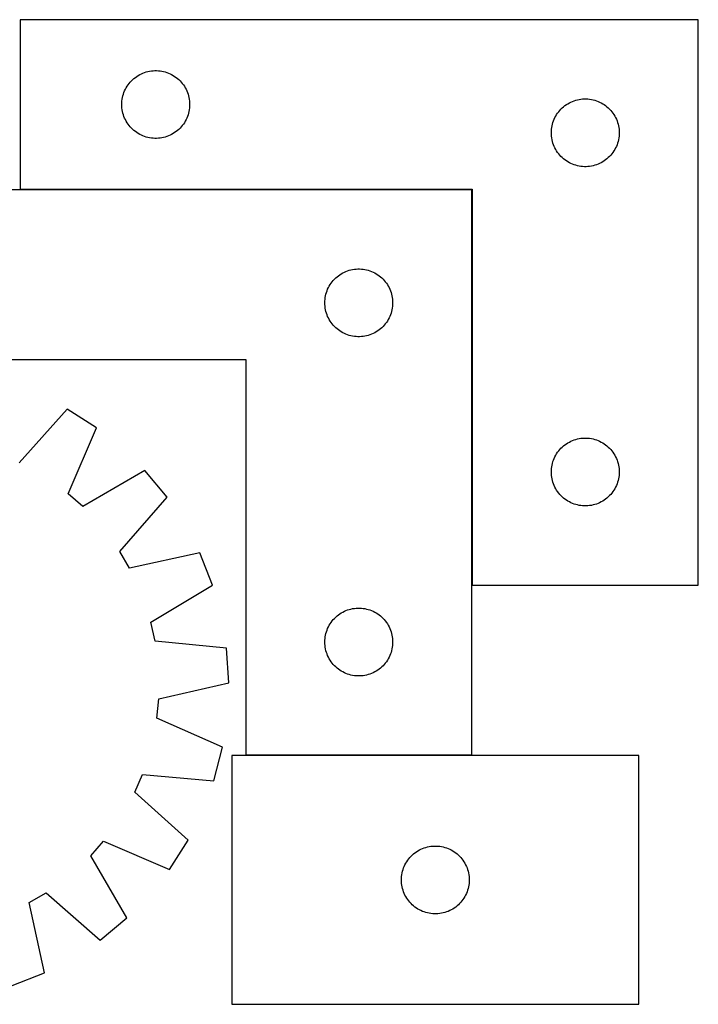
# Model space of a CAD drawing. Header units: millimetres. Extents: x 7 to 1493, y 7 to 442.
# Tile 5 of 5: x 1193 to 1493, y 7 to 442. Entities that reach past the tile are written whole.
import ezdxf

# ---------------------------------------------------------------- set-up
doc = ezdxf.new("R2010")
doc.units = ezdxf.units.MM
doc.layers.add('COMMON', color=5, linetype='CONTINUOUS', true_color=0x0000ff)
doc.layers.add('CUT', color=7, linetype='CONTINUOUS', true_color=0x000000)

msp = doc.modelspace()

# ---------------------------------------------------------------- linework, layer by layer
at = {"layer": 'COMMON'}
for p, q in [((1393.190793, 366.934297), (1193.390794, 366.934297)), ((1393.290794, 192.034297), (1393.290794, 366.834296)), ((1393.190793, 116.734296), (1293.190793, 116.734296))]:
    msp.add_line(p, q, dxfattribs=at)
at = {"layer": 'CUT'}
for p, q in [((1493.390794, 442.034297), (1193.390794, 442.034297)), ((1193.390794, 442.034297), (1193.390794, 367.034297)), ((1493.390794, 192.034297), (1493.390794, 442.034297)), ((1246.341143, 417.774479), (1247.032079, 418.119831)), ((1247.032079, 418.119831), (1247.739876, 418.429157)), ((1247.739876, 418.429157), (1248.462659, 418.701636)), ((1248.462659, 418.701636), (1249.19851, 418.936545)), ((1249.19851, 418.936545), (1249.945478, 419.133263)), ((1249.945478, 419.133263), (1250.701583, 419.291266)), ((1250.701583, 419.291266), (1251.464819, 419.410137)), ((1251.464819, 419.410137), (1252.233163, 419.48956)), ((1252.233163, 419.48956), (1253.004576, 419.529324)), ((1253.004576, 419.529324), (1253.777013, 419.529324)), ((1253.777013, 419.529324), (1254.548426, 419.48956)), ((1254.548426, 419.48956), (1255.31677, 419.410137)), ((1255.31677, 419.410137), (1256.080006, 419.291266)), ((1256.080006, 419.291266), (1256.836111, 419.133263)), ((1256.836111, 419.133263), (1257.583079, 418.936545)), ((1257.583079, 418.936545), (1258.31893, 418.701636)), ((1258.31893, 418.701636), (1259.041713, 418.429157)), ((1259.041713, 418.429157), (1259.74951, 418.119831)), ((1259.74951, 418.119831), (1260.440446, 417.774479)), ((1241.165369, 413.225614), (1241.628997, 413.843439)), ((1241.628997, 413.843439), (1242.123815, 414.436579)), ((1242.123815, 414.436579), (1242.648512, 415.00346)), ((1242.648512, 415.00346), (1243.201694, 415.542578)), ((1243.201694, 415.542578), (1243.781897, 416.052504)), ((1243.781897, 416.052504), (1244.38758, 416.531886)), ((1244.38758, 416.531886), (1245.017139, 416.979452)), ((1245.017139, 416.979452), (1245.668902, 417.394017)), ((1245.668902, 417.394017), (1246.341143, 417.774479)), ((1260.440446, 417.774479), (1261.112686, 417.394017)), ((1261.112686, 417.394017), (1261.76445, 416.979452)), ((1261.76445, 416.979452), (1262.394009, 416.531886)), ((1262.394009, 416.531886), (1262.999692, 416.052504)), ((1262.999692, 416.052504), (1263.579895, 415.542578)), ((1263.579895, 415.542578), (1264.133077, 415.00346)), ((1264.133077, 415.00346), (1264.657773, 414.436579)), ((1264.657773, 414.436579), (1265.152592, 413.843439)), ((1265.152592, 413.843439), (1265.61622, 413.225614)), ((1239.101264, 409.09602), (1239.355042, 409.825578)), ((1239.355042, 409.825578), (1239.646041, 410.541106)), ((1239.646041, 410.541106), (1239.973488, 411.240704)), ((1239.973488, 411.240704), (1240.336516, 411.922518)), ((1240.336516, 411.922518), (1240.734161, 412.58474)), ((1240.734161, 412.58474), (1241.165369, 413.225614)), ((1265.61622, 413.225614), (1266.047428, 412.58474)), ((1266.047428, 412.58474), (1266.445073, 411.922518)), ((1266.445073, 411.922518), (1266.808101, 411.240704)), ((1266.808101, 411.240704), (1267.135548, 410.541106)), ((1267.135548, 410.541106), (1267.426547, 409.825578)), ((1267.426547, 409.825578), (1267.680325, 409.09602)), ((1238.390794, 404.534297), (1238.410683, 405.306479)), ((1238.410683, 405.306479), (1238.470296, 406.076612)), ((1238.470296, 406.076612), (1238.569476, 406.842656)), ((1238.569476, 406.842656), (1238.707959, 407.602578)), ((1238.707959, 407.602578), (1238.885379, 408.354364)), ((1238.885379, 408.354364), (1239.101264, 409.09602)), ((1267.680325, 409.09602), (1267.89621, 408.354364)), ((1267.89621, 408.354364), (1268.07363, 407.602578)), ((1268.07363, 407.602578), (1268.212113, 406.842656)), ((1268.212113, 406.842656), (1268.311293, 406.076612)), ((1268.311293, 406.076612), (1268.370906, 405.306479)), ((1268.370906, 405.306479), (1268.390794, 404.534297)), ((1435.668902, 404.894017), (1436.341143, 405.274479)), ((1436.341143, 405.274479), (1437.032079, 405.619831)), ((1437.032079, 405.619831), (1437.739876, 405.929157)), ((1437.739876, 405.929157), (1438.462659, 406.201636)), ((1438.462659, 406.201636), (1439.19851, 406.436545)), ((1439.19851, 406.436545), (1439.945478, 406.633263)), ((1439.945478, 406.633263), (1440.701583, 406.791266)), ((1440.701583, 406.791266), (1441.464819, 406.910137)), ((1441.464819, 406.910137), (1442.233163, 406.98956)), ((1442.233163, 406.98956), (1443.004576, 407.029324)), ((1443.004576, 407.029324), (1443.777013, 407.029324)), ((1443.777013, 407.029324), (1444.548426, 406.98956)), ((1444.548426, 406.98956), (1445.31677, 406.910137)), ((1445.31677, 406.910137), (1446.080006, 406.791266)), ((1446.080006, 406.791266), (1446.836111, 406.633263)), ((1446.836111, 406.633263), (1447.583079, 406.436545)), ((1447.583079, 406.436545), (1448.31893, 406.201636)), ((1448.31893, 406.201636), (1449.041713, 405.929157)), ((1449.041713, 405.929157), (1449.74951, 405.619831)), ((1449.74951, 405.619831), (1450.440446, 405.274479)), ((1450.440446, 405.274479), (1451.112686, 404.894017)), ((1238.410683, 403.762116), (1238.390794, 404.534297)), ((1238.470296, 402.991982), (1238.410683, 403.762116)), ((1238.569476, 402.225939), (1238.470296, 402.991982)), ((1238.707959, 401.466016), (1238.569476, 402.225939)), ((1238.885379, 400.71423), (1238.707959, 401.466016)), ((1239.101264, 399.972575), (1238.885379, 400.71423)), ((1267.89621, 400.71423), (1267.680325, 399.972575)), ((1268.07363, 401.466016), (1267.89621, 400.71423)), ((1268.212113, 402.225939), (1268.07363, 401.466016)), ((1268.311293, 402.991982), (1268.212113, 402.225939)), ((1268.370906, 403.762116), (1268.311293, 402.991982)), ((1268.390794, 404.534297), (1268.370906, 403.762116)), ((1430.734161, 400.08474), (1431.165369, 400.725614)), ((1431.165369, 400.725614), (1431.628997, 401.343439)), ((1431.628997, 401.343439), (1432.123815, 401.936579)), ((1432.123815, 401.936579), (1432.648512, 402.50346)), ((1432.648512, 402.50346), (1433.201694, 403.042578)), ((1433.201694, 403.042578), (1433.781897, 403.552504)), ((1433.781897, 403.552504), (1434.38758, 404.031886)), ((1434.38758, 404.031886), (1435.017139, 404.479452)), ((1435.017139, 404.479452), (1435.668902, 404.894017)), ((1451.112686, 404.894017), (1451.76445, 404.479452)), ((1451.76445, 404.479452), (1452.394009, 404.031886)), ((1452.394009, 404.031886), (1452.999692, 403.552504)), ((1452.999692, 403.552504), (1453.579895, 403.042578)), ((1453.579895, 403.042578), (1454.133077, 402.50346)), ((1454.133077, 402.50346), (1454.657773, 401.936579)), ((1454.657773, 401.936579), (1455.152592, 401.343439)), ((1455.152592, 401.343439), (1455.61622, 400.725614)), ((1455.61622, 400.725614), (1456.047428, 400.08474)), ((1239.355042, 399.243016), (1239.101264, 399.972575)), ((1239.646041, 398.527489), (1239.355042, 399.243016)), ((1239.973488, 397.82789), (1239.646041, 398.527489)), ((1240.336516, 397.146076), (1239.973488, 397.82789)), ((1240.734161, 396.483854), (1240.336516, 397.146076)), ((1241.165369, 395.842981), (1240.734161, 396.483854)), ((1266.047428, 396.483854), (1265.61622, 395.842981)), ((1266.445073, 397.146076), (1266.047428, 396.483854)), ((1266.808101, 397.82789), (1266.445073, 397.146076)), ((1267.135548, 398.527489), (1266.808101, 397.82789)), ((1267.426547, 399.243016), (1267.135548, 398.527489)), ((1267.680325, 399.972575), (1267.426547, 399.243016)), ((1428.885379, 395.854364), (1429.101264, 396.59602)), ((1429.101264, 396.59602), (1429.355042, 397.325578)), ((1429.355042, 397.325578), (1429.646041, 398.041106)), ((1429.646041, 398.041106), (1429.973488, 398.740704)), ((1429.973488, 398.740704), (1430.336516, 399.422518)), ((1430.336516, 399.422518), (1430.734161, 400.08474)), ((1456.047428, 400.08474), (1456.445073, 399.422518)), ((1456.445073, 399.422518), (1456.808101, 398.740704)), ((1456.808101, 398.740704), (1457.135548, 398.041106)), ((1457.135548, 398.041106), (1457.426547, 397.325578)), ((1457.426547, 397.325578), (1457.680325, 396.59602)), ((1457.680325, 396.59602), (1457.89621, 395.854364)), ((1241.628997, 395.225155), (1241.165369, 395.842981)), ((1242.123815, 394.632015), (1241.628997, 395.225155)), ((1242.648512, 394.065135), (1242.123815, 394.632015)), ((1243.201694, 393.526017), (1242.648512, 394.065135)), ((1243.781897, 393.01609), (1243.201694, 393.526017)), ((1244.38758, 392.536709), (1243.781897, 393.01609)), ((1245.017139, 392.089142), (1244.38758, 392.536709)), ((1245.668902, 391.674578), (1245.017139, 392.089142)), ((1261.76445, 392.089142), (1261.112686, 391.674578)), ((1262.394009, 392.536709), (1261.76445, 392.089142)), ((1262.999692, 393.01609), (1262.394009, 392.536709)), ((1263.579895, 393.526017), (1262.999692, 393.01609)), ((1264.133077, 394.065135), (1263.579895, 393.526017)), ((1264.657773, 394.632015), (1264.133077, 394.065135)), ((1265.152592, 395.225155), (1264.657773, 394.632015)), ((1265.61622, 395.842981), (1265.152592, 395.225155)), ((1428.390794, 392.034297), (1428.410683, 392.806479)), ((1428.410683, 391.262116), (1428.390794, 392.034297)), ((1428.410683, 392.806479), (1428.470296, 393.576612)), ((1428.470296, 393.576612), (1428.569476, 394.342656)), ((1428.569476, 394.342656), (1428.707959, 395.102578)), ((1428.707959, 395.102578), (1428.885379, 395.854364)), ((1457.89621, 395.854364), (1458.07363, 395.102578)), ((1458.07363, 395.102578), (1458.212113, 394.342656)), ((1458.212113, 394.342656), (1458.311293, 393.576612)), ((1458.311293, 393.576612), (1458.370906, 392.806479)), ((1458.370906, 392.806479), (1458.390794, 392.034297)), ((1458.390794, 392.034297), (1458.370906, 391.262116)), ((1246.341143, 391.294115), (1245.668902, 391.674578)), ((1247.032079, 390.948763), (1246.341143, 391.294115)), ((1247.739876, 390.639438), (1247.032079, 390.948763)), ((1248.462659, 390.366959), (1247.739876, 390.639438)), ((1249.19851, 390.132049), (1248.462659, 390.366959)), ((1249.945478, 389.935332), (1249.19851, 390.132049)), ((1250.701583, 389.777328), (1249.945478, 389.935332)), ((1251.464819, 389.658457), (1250.701583, 389.777328)), ((1252.233163, 389.579034), (1251.464819, 389.658457)), ((1253.004576, 389.53927), (1252.233163, 389.579034)), ((1253.777013, 389.53927), (1253.004576, 389.53927)), ((1254.548426, 389.579034), (1253.777013, 389.53927)), ((1255.31677, 389.658457), (1254.548426, 389.579034)), ((1256.080006, 389.777328), (1255.31677, 389.658457)), ((1256.836111, 389.935332), (1256.080006, 389.777328)), ((1257.583079, 390.132049), (1256.836111, 389.935332)), ((1258.31893, 390.366959), (1257.583079, 390.132049)), ((1259.041713, 390.639438), (1258.31893, 390.366959)), ((1259.74951, 390.948763), (1259.041713, 390.639438)), ((1260.440446, 391.294115), (1259.74951, 390.948763)), ((1261.112686, 391.674578), (1260.440446, 391.294115)), ((1428.470296, 390.491982), (1428.410683, 391.262116)), ((1428.569476, 389.725939), (1428.470296, 390.491982)), ((1428.707959, 388.966016), (1428.569476, 389.725939)), ((1428.885379, 388.21423), (1428.707959, 388.966016)), ((1429.101264, 387.472575), (1428.885379, 388.21423)), ((1457.89621, 388.21423), (1457.680325, 387.472575)), ((1458.07363, 388.966016), (1457.89621, 388.21423)), ((1458.212113, 389.725939), (1458.07363, 388.966016)), ((1458.311293, 390.491982), (1458.212113, 389.725939)), ((1458.370906, 391.262116), (1458.311293, 390.491982)), ((1429.355042, 386.743016), (1429.101264, 387.472575)), ((1429.646041, 386.027489), (1429.355042, 386.743016)), ((1429.973488, 385.32789), (1429.646041, 386.027489)), ((1430.336516, 384.646076), (1429.973488, 385.32789)), ((1430.734161, 383.983854), (1430.336516, 384.646076)), ((1431.165369, 383.342981), (1430.734161, 383.983854)), ((1431.628997, 382.725155), (1431.165369, 383.342981)), ((1455.61622, 383.342981), (1455.152592, 382.725155)), ((1456.047428, 383.983854), (1455.61622, 383.342981)), ((1456.445073, 384.646076), (1456.047428, 383.983854)), ((1456.808101, 385.32789), (1456.445073, 384.646076)), ((1457.135548, 386.027489), (1456.808101, 385.32789)), ((1457.426547, 386.743016), (1457.135548, 386.027489)), ((1457.680325, 387.472575), (1457.426547, 386.743016)), ((1432.123815, 382.132015), (1431.628997, 382.725155)), ((1432.648512, 381.565135), (1432.123815, 382.132015)), ((1433.201694, 381.026017), (1432.648512, 381.565135)), ((1433.781897, 380.51609), (1433.201694, 381.026017)), ((1434.38758, 380.036709), (1433.781897, 380.51609)), ((1435.017139, 379.589142), (1434.38758, 380.036709)), ((1435.668902, 379.174578), (1435.017139, 379.589142)), ((1436.341143, 378.794115), (1435.668902, 379.174578)), ((1451.112686, 379.174578), (1450.440446, 378.794115)), ((1451.76445, 379.589142), (1451.112686, 379.174578)), ((1452.394009, 380.036709), (1451.76445, 379.589142)), ((1452.999692, 380.51609), (1452.394009, 380.036709)), ((1453.579895, 381.026017), (1452.999692, 380.51609)), ((1454.133077, 381.565135), (1453.579895, 381.026017)), ((1454.657773, 382.132015), (1454.133077, 381.565135)), ((1455.152592, 382.725155), (1454.657773, 382.132015)), ((1437.032079, 378.448763), (1436.341143, 378.794115)), ((1437.739876, 378.139438), (1437.032079, 378.448763)), ((1438.462659, 377.866959), (1437.739876, 378.139438)), ((1439.19851, 377.632049), (1438.462659, 377.866959)), ((1439.945478, 377.435332), (1439.19851, 377.632049)), ((1440.701583, 377.277328), (1439.945478, 377.435332)), ((1441.464819, 377.158457), (1440.701583, 377.277328)), ((1442.233163, 377.079034), (1441.464819, 377.158457)), ((1443.004576, 377.03927), (1442.233163, 377.079034)), ((1443.777013, 377.03927), (1443.004576, 377.03927)), ((1444.548426, 377.079034), (1443.777013, 377.03927)), ((1445.31677, 377.158457), (1444.548426, 377.079034)), ((1446.080006, 377.277328), (1445.31677, 377.158457)), ((1446.836111, 377.435332), (1446.080006, 377.277328)), ((1447.583079, 377.632049), (1446.836111, 377.435332)), ((1448.31893, 377.866959), (1447.583079, 377.632049)), ((1449.041713, 378.139438), (1448.31893, 377.866959)), ((1449.74951, 378.448763), (1449.041713, 378.139438)), ((1450.440446, 378.794115), (1449.74951, 378.448763)), ((1393.190793, 366.834296), (1093.190793, 366.834296)), ((1193.390794, 367.034297), (1393.390794, 367.034297)), ((1393.190793, 116.834296), (1393.190793, 366.834296)), ((1393.390794, 367.034297), (1393.390794, 192.034297)), ((1337.539875, 330.729156), (1338.262658, 331.001635)), ((1338.262658, 331.001635), (1338.998509, 331.236544)), ((1338.998509, 331.236544), (1339.745477, 331.433262)), ((1339.745477, 331.433262), (1340.501582, 331.591265)), ((1340.501582, 331.591265), (1341.264818, 331.710136)), ((1341.264818, 331.710136), (1342.033162, 331.789559)), ((1342.033162, 331.789559), (1342.804575, 331.829323)), ((1342.804575, 331.829323), (1343.577012, 331.829323)), ((1343.577012, 331.829323), (1344.348425, 331.789559)), ((1344.348425, 331.789559), (1345.116769, 331.710136)), ((1345.116769, 331.710136), (1345.880005, 331.591265)), ((1345.880005, 331.591265), (1346.63611, 331.433262)), ((1346.63611, 331.433262), (1347.383078, 331.236544)), ((1347.383078, 331.236544), (1348.118929, 331.001635)), ((1348.118929, 331.001635), (1348.841712, 330.729156)), ((1331.428996, 326.143438), (1331.923814, 326.736578)), ((1331.923814, 326.736578), (1332.448511, 327.303459)), ((1332.448511, 327.303459), (1333.001693, 327.842577)), ((1333.001693, 327.842577), (1333.581896, 328.352503)), ((1333.581896, 328.352503), (1334.187579, 328.831885)), ((1334.187579, 328.831885), (1334.817138, 329.279451)), ((1334.817138, 329.279451), (1335.468901, 329.694016)), ((1335.468901, 329.694016), (1336.141142, 330.074478)), ((1336.141142, 330.074478), (1336.832078, 330.41983)), ((1336.832078, 330.41983), (1337.539875, 330.729156)), ((1348.841712, 330.729156), (1349.549509, 330.41983)), ((1349.549509, 330.41983), (1350.240445, 330.074478)), ((1350.240445, 330.074478), (1350.912685, 329.694016)), ((1350.912685, 329.694016), (1351.564449, 329.279451)), ((1351.564449, 329.279451), (1352.194008, 328.831885)), ((1352.194008, 328.831885), (1352.799691, 328.352503)), ((1352.799691, 328.352503), (1353.379894, 327.842577)), ((1353.379894, 327.842577), (1353.933076, 327.303459)), ((1353.933076, 327.303459), (1354.457772, 326.736578)), ((1354.457772, 326.736578), (1354.952591, 326.143438)), ((1329.155041, 322.125577), (1329.44604, 322.841105)), ((1329.44604, 322.841105), (1329.773487, 323.540703)), ((1329.773487, 323.540703), (1330.136515, 324.222517)), ((1330.136515, 324.222517), (1330.53416, 324.884739)), ((1330.53416, 324.884739), (1330.965368, 325.525613)), ((1330.965368, 325.525613), (1331.428996, 326.143438)), ((1354.952591, 326.143438), (1355.416219, 325.525613)), ((1355.416219, 325.525613), (1355.847427, 324.884739)), ((1355.847427, 324.884739), (1356.245072, 324.222517)), ((1356.245072, 324.222517), (1356.6081, 323.540703)), ((1356.6081, 323.540703), (1356.935547, 322.841105)), ((1356.935547, 322.841105), (1357.226546, 322.125577)), ((1328.210682, 317.606478), (1328.270295, 318.376611)), ((1328.270295, 318.376611), (1328.369475, 319.142655)), ((1328.369475, 319.142655), (1328.507958, 319.902577)), ((1328.507958, 319.902577), (1328.685378, 320.654363)), ((1328.685378, 320.654363), (1328.901263, 321.396019)), ((1328.901263, 321.396019), (1329.155041, 322.125577)), ((1357.226546, 322.125577), (1357.480324, 321.396019)), ((1357.480324, 321.396019), (1357.696209, 320.654363)), ((1357.696209, 320.654363), (1357.873629, 319.902577)), ((1357.873629, 319.902577), (1358.012112, 319.142655)), ((1358.012112, 319.142655), (1358.111292, 318.376611)), ((1358.111292, 318.376611), (1358.170905, 317.606478)), ((1328.190793, 316.834296), (1328.210682, 317.606478)), ((1328.210682, 316.062115), (1328.190793, 316.834296)), ((1328.270295, 315.291981), (1328.210682, 316.062115)), ((1328.369475, 314.525938), (1328.270295, 315.291981)), ((1328.507958, 313.766015), (1328.369475, 314.525938)), ((1328.685378, 313.014229), (1328.507958, 313.766015)), ((1357.873629, 313.766015), (1357.696209, 313.014229)), ((1358.012112, 314.525938), (1357.873629, 313.766015)), ((1358.111292, 315.291981), (1358.012112, 314.525938)), ((1358.170905, 316.062115), (1358.111292, 315.291981)), ((1358.170905, 317.606478), (1358.190793, 316.834296)), ((1358.190793, 316.834296), (1358.170905, 316.062115)), ((1328.901263, 312.272574), (1328.685378, 313.014229)), ((1329.155041, 311.543015), (1328.901263, 312.272574)), ((1329.44604, 310.827488), (1329.155041, 311.543015)), ((1329.773487, 310.127889), (1329.44604, 310.827488)), ((1330.136515, 309.446075), (1329.773487, 310.127889)), ((1330.53416, 308.783853), (1330.136515, 309.446075)), ((1356.245072, 309.446075), (1355.847427, 308.783853)), ((1356.6081, 310.127889), (1356.245072, 309.446075)), ((1356.935547, 310.827488), (1356.6081, 310.127889)), ((1357.226546, 311.543015), (1356.935547, 310.827488)), ((1357.480324, 312.272574), (1357.226546, 311.543015)), ((1357.696209, 313.014229), (1357.480324, 312.272574)), ((1330.965368, 308.14298), (1330.53416, 308.783853)), ((1331.428996, 307.525154), (1330.965368, 308.14298)), ((1331.923814, 306.932014), (1331.428996, 307.525154)), ((1332.448511, 306.365134), (1331.923814, 306.932014)), ((1333.001693, 305.826016), (1332.448511, 306.365134)), ((1333.581896, 305.316089), (1333.001693, 305.826016)), ((1334.187579, 304.836708), (1333.581896, 305.316089)), ((1334.817138, 304.389141), (1334.187579, 304.836708)), ((1352.194008, 304.836708), (1351.564449, 304.389141)), ((1352.799691, 305.316089), (1352.194008, 304.836708)), ((1353.379894, 305.826016), (1352.799691, 305.316089)), ((1353.933076, 306.365134), (1353.379894, 305.826016)), ((1354.457772, 306.932014), (1353.933076, 306.365134)), ((1354.952591, 307.525154), (1354.457772, 306.932014)), ((1355.416219, 308.14298), (1354.952591, 307.525154)), ((1355.847427, 308.783853), (1355.416219, 308.14298)), ((1335.468901, 303.974577), (1334.817138, 304.389141)), ((1336.141142, 303.594114), (1335.468901, 303.974577)), ((1336.832078, 303.248762), (1336.141142, 303.594114)), ((1337.539875, 302.939437), (1336.832078, 303.248762)), ((1338.262658, 302.666958), (1337.539875, 302.939437)), ((1338.998509, 302.432048), (1338.262658, 302.666958)), ((1339.745477, 302.235331), (1338.998509, 302.432048)), ((1340.501582, 302.077327), (1339.745477, 302.235331)), ((1341.264818, 301.958456), (1340.501582, 302.077327)), ((1342.033162, 301.879033), (1341.264818, 301.958456)), ((1342.804575, 301.839269), (1342.033162, 301.879033)), ((1343.577012, 301.839269), (1342.804575, 301.839269)), ((1344.348425, 301.879033), (1343.577012, 301.839269)), ((1345.116769, 301.958456), (1344.348425, 301.879033)), ((1345.880005, 302.077327), (1345.116769, 301.958456)), ((1346.63611, 302.235331), (1345.880005, 302.077327)), ((1347.383078, 302.432048), (1346.63611, 302.235331)), ((1348.118929, 302.666958), (1347.383078, 302.432048)), ((1348.841712, 302.939437), (1348.118929, 302.666958)), ((1349.549509, 303.248762), (1348.841712, 302.939437)), ((1350.240445, 303.594114), (1349.549509, 303.248762)), ((1350.912685, 303.974577), (1350.240445, 303.594114)), ((1351.564449, 304.389141), (1350.912685, 303.974577)), ((1093.190793, 291.834296), (1293.190793, 291.834296)), ((1293.190793, 291.834296), (1293.190793, 116.834296)), ((1214.206947, 269.843384), (1193.050978, 246.149508)), ((1227.191317, 261.58889), (1214.206947, 269.843384)), ((1214.71417, 232.377667), (1227.191317, 261.58889)), ((1440.701583, 256.791266), (1441.464819, 256.910137)), ((1441.464819, 256.910137), (1442.233163, 256.98956)), ((1442.233163, 256.98956), (1443.004576, 257.029324)), ((1443.004576, 257.029324), (1443.777013, 257.029324)), ((1443.777013, 257.029324), (1444.548426, 256.98956)), ((1444.548426, 256.98956), (1445.31677, 256.910137)), ((1445.31677, 256.910137), (1446.080006, 256.791266)), ((1432.648512, 252.50346), (1433.201694, 253.042578)), ((1433.201694, 253.042578), (1433.781897, 253.552504)), ((1433.781897, 253.552504), (1434.38758, 254.031886)), ((1434.38758, 254.031886), (1435.017139, 254.479452)), ((1435.017139, 254.479452), (1435.668902, 254.894017)), ((1435.668902, 254.894017), (1436.341143, 255.274479)), ((1436.341143, 255.274479), (1437.032079, 255.619831)), ((1437.032079, 255.619831), (1437.739876, 255.929157)), ((1437.739876, 255.929157), (1438.462659, 256.201636)), ((1438.462659, 256.201636), (1439.19851, 256.436545)), ((1439.19851, 256.436545), (1439.945478, 256.633263)), ((1439.945478, 256.633263), (1440.701583, 256.791266)), ((1446.080006, 256.791266), (1446.836111, 256.633263)), ((1446.836111, 256.633263), (1447.583079, 256.436545)), ((1447.583079, 256.436545), (1448.31893, 256.201636)), ((1448.31893, 256.201636), (1449.041713, 255.929157)), ((1449.041713, 255.929157), (1449.74951, 255.619831)), ((1449.74951, 255.619831), (1450.440446, 255.274479)), ((1450.440446, 255.274479), (1451.112686, 254.894017)), ((1451.112686, 254.894017), (1451.76445, 254.479452)), ((1451.76445, 254.479452), (1452.394009, 254.031886)), ((1452.394009, 254.031886), (1452.999692, 253.552504)), ((1452.999692, 253.552504), (1453.579895, 253.042578)), ((1453.579895, 253.042578), (1454.133077, 252.50346)), ((1429.646041, 248.041106), (1429.973488, 248.740704)), ((1429.973488, 248.740704), (1430.336516, 249.422518)), ((1430.336516, 249.422518), (1430.734161, 250.08474)), ((1430.734161, 250.08474), (1431.165369, 250.725614)), ((1431.165369, 250.725614), (1431.628997, 251.343439)), ((1431.628997, 251.343439), (1432.123815, 251.936579)), ((1432.123815, 251.936579), (1432.648512, 252.50346)), ((1454.133077, 252.50346), (1454.657773, 251.936579)), ((1454.657773, 251.936579), (1455.152592, 251.343439)), ((1455.152592, 251.343439), (1455.61622, 250.725614)), ((1455.61622, 250.725614), (1456.047428, 250.08474)), ((1456.047428, 250.08474), (1456.445073, 249.422518)), ((1456.445073, 249.422518), (1456.808101, 248.740704)), ((1456.808101, 248.740704), (1457.135548, 248.041106)), ((1428.470296, 243.576612), (1428.569476, 244.342656)), ((1428.569476, 244.342656), (1428.707959, 245.102578)), ((1428.707959, 245.102578), (1428.885379, 245.854364)), ((1428.885379, 245.854364), (1429.101264, 246.59602)), ((1429.101264, 246.59602), (1429.355042, 247.325578)), ((1429.355042, 247.325578), (1429.646041, 248.041106)), ((1457.135548, 248.041106), (1457.426547, 247.325578)), ((1457.426547, 247.325578), (1457.680325, 246.59602)), ((1457.680325, 246.59602), (1457.89621, 245.854364)), ((1457.89621, 245.854364), (1458.07363, 245.102578)), ((1458.07363, 245.102578), (1458.212113, 244.342656)), ((1458.212113, 244.342656), (1458.311293, 243.576612)), ((1248.583741, 242.698945), (1221.141409, 226.702284)), ((1258.381832, 230.836063), (1248.583741, 242.698945)), ((1428.390794, 242.034297), (1428.410683, 242.806479)), ((1428.410683, 241.262116), (1428.390794, 242.034297)), ((1428.410683, 242.806479), (1428.470296, 243.576612)), ((1428.470296, 240.491982), (1428.410683, 241.262116)), ((1428.569476, 239.725939), (1428.470296, 240.491982)), ((1428.707959, 238.966016), (1428.569476, 239.725939)), ((1458.212113, 239.725939), (1458.07363, 238.966016)), ((1458.311293, 240.491982), (1458.212113, 239.725939)), ((1458.311293, 243.576612), (1458.370906, 242.806479)), ((1458.370906, 241.262116), (1458.311293, 240.491982)), ((1458.370906, 242.806479), (1458.390794, 242.034297)), ((1458.390794, 242.034297), (1458.370906, 241.262116)), ((1428.885379, 238.21423), (1428.707959, 238.966016)), ((1429.101264, 237.472575), (1428.885379, 238.21423)), ((1429.355042, 236.743016), (1429.101264, 237.472575)), ((1429.646041, 236.027489), (1429.355042, 236.743016)), ((1429.973488, 235.32789), (1429.646041, 236.027489)), ((1430.336516, 234.646076), (1429.973488, 235.32789)), ((1456.808101, 235.32789), (1456.445073, 234.646076)), ((1457.135548, 236.027489), (1456.808101, 235.32789)), ((1457.426547, 236.743016), (1457.135548, 236.027489)), ((1457.680325, 237.472575), (1457.426547, 236.743016)), ((1457.89621, 238.21423), (1457.680325, 237.472575)), ((1458.07363, 238.966016), (1457.89621, 238.21423)), ((1221.141409, 226.702284), (1214.71417, 232.377667)), ((1237.488595, 206.91019), (1258.381832, 230.836063)), ((1430.734161, 233.983854), (1430.336516, 234.646076)), ((1431.165369, 233.342981), (1430.734161, 233.983854)), ((1431.628997, 232.725155), (1431.165369, 233.342981)), ((1432.123815, 232.132015), (1431.628997, 232.725155)), ((1432.648512, 231.565135), (1432.123815, 232.132015)), ((1433.201694, 231.026017), (1432.648512, 231.565135)), ((1433.781897, 230.51609), (1433.201694, 231.026017)), ((1453.579895, 231.026017), (1452.999692, 230.51609)), ((1454.133077, 231.565135), (1453.579895, 231.026017)), ((1454.657773, 232.132015), (1454.133077, 231.565135)), ((1455.152592, 232.725155), (1454.657773, 232.132015)), ((1455.61622, 233.342981), (1455.152592, 232.725155)), ((1456.047428, 233.983854), (1455.61622, 233.342981)), ((1456.445073, 234.646076), (1456.047428, 233.983854)), ((1434.38758, 230.036709), (1433.781897, 230.51609)), ((1435.017139, 229.589142), (1434.38758, 230.036709)), ((1435.668902, 229.174578), (1435.017139, 229.589142)), ((1436.341143, 228.794115), (1435.668902, 229.174578)), ((1437.032079, 228.448763), (1436.341143, 228.794115)), ((1437.739876, 228.139438), (1437.032079, 228.448763)), ((1438.462659, 227.866959), (1437.739876, 228.139438)), ((1439.19851, 227.632049), (1438.462659, 227.866959)), ((1439.945478, 227.435332), (1439.19851, 227.632049)), ((1440.701583, 227.277328), (1439.945478, 227.435332)), ((1441.464819, 227.158457), (1440.701583, 227.277328)), ((1442.233163, 227.079034), (1441.464819, 227.158457)), ((1443.004576, 227.03927), (1442.233163, 227.079034)), ((1443.777013, 227.03927), (1443.004576, 227.03927)), ((1444.548426, 227.079034), (1443.777013, 227.03927)), ((1445.31677, 227.158457), (1444.548426, 227.079034)), ((1446.080006, 227.277328), (1445.31677, 227.158457)), ((1446.836111, 227.435332), (1446.080006, 227.277328)), ((1447.583079, 227.632049), (1446.836111, 227.435332)), ((1448.31893, 227.866959), (1447.583079, 227.632049)), ((1449.041713, 228.139438), (1448.31893, 227.866959)), ((1449.74951, 228.448763), (1449.041713, 228.139438)), ((1450.440446, 228.794115), (1449.74951, 228.448763)), ((1451.112686, 229.174578), (1450.440446, 228.794115)), ((1451.76445, 229.589142), (1451.112686, 229.174578)), ((1452.394009, 230.036709), (1451.76445, 229.589142)), ((1452.999692, 230.51609), (1452.394009, 230.036709)), ((1241.847473, 199.526454), (1237.488595, 206.91019)), ((1272.889922, 206.260035), (1241.847473, 199.526454)), ((1278.542628, 191.949988), (1272.889922, 206.260035)), ((1251.278478, 175.651495), (1278.542628, 191.949988)), ((1393.390794, 192.034297), (1493.390794, 192.034297)), ((1333.581896, 178.352503), (1334.187579, 178.831885)), ((1334.187579, 178.831885), (1334.817138, 179.279451)), ((1334.817138, 179.279451), (1335.468901, 179.694016)), ((1335.468901, 179.694016), (1336.141142, 180.074478)), ((1336.141142, 180.074478), (1336.832078, 180.41983)), ((1336.832078, 180.41983), (1337.539875, 180.729156)), ((1337.539875, 180.729156), (1338.262658, 181.001635)), ((1338.262658, 181.001635), (1338.998509, 181.236544)), ((1338.998509, 181.236544), (1339.745477, 181.433262)), ((1339.745477, 181.433262), (1340.501582, 181.591265)), ((1340.501582, 181.591265), (1341.264818, 181.710136)), ((1341.264818, 181.710136), (1342.033162, 181.789559)), ((1342.033162, 181.789559), (1342.804575, 181.829323)), ((1342.804575, 181.829323), (1343.577012, 181.829323)), ((1343.577012, 181.829323), (1344.348425, 181.789559)), ((1344.348425, 181.789559), (1345.116769, 181.710136)), ((1345.116769, 181.710136), (1345.880005, 181.591265)), ((1345.880005, 181.591265), (1346.63611, 181.433262)), ((1346.63611, 181.433262), (1347.383078, 181.236544)), ((1347.383078, 181.236544), (1348.118929, 181.001635)), ((1348.118929, 181.001635), (1348.841712, 180.729156)), ((1348.841712, 180.729156), (1349.549509, 180.41983)), ((1349.549509, 180.41983), (1350.240445, 180.074478)), ((1350.240445, 180.074478), (1350.912685, 179.694016)), ((1350.912685, 179.694016), (1351.564449, 179.279451)), ((1351.564449, 179.279451), (1352.194008, 178.831885)), ((1352.194008, 178.831885), (1352.799691, 178.352503)), ((1253.142318, 167.282178), (1251.278478, 175.651495)), ((1329.773487, 173.540703), (1330.136515, 174.222517)), ((1330.136515, 174.222517), (1330.53416, 174.884739)), ((1330.53416, 174.884739), (1330.965368, 175.525613)), ((1330.965368, 175.525613), (1331.428996, 176.143438)), ((1331.428996, 176.143438), (1331.923814, 176.736578)), ((1331.923814, 176.736578), (1332.448511, 177.303459)), ((1332.448511, 177.303459), (1333.001693, 177.842577)), ((1333.001693, 177.842577), (1333.581896, 178.352503)), ((1352.799691, 178.352503), (1353.379894, 177.842577)), ((1353.379894, 177.842577), (1353.933076, 177.303459)), ((1353.933076, 177.303459), (1354.457772, 176.736578)), ((1354.457772, 176.736578), (1354.952591, 176.143438)), ((1354.952591, 176.143438), (1355.416219, 175.525613)), ((1355.416219, 175.525613), (1355.847427, 174.884739)), ((1355.847427, 174.884739), (1356.245072, 174.222517)), ((1356.245072, 174.222517), (1356.6081, 173.540703)), ((1328.369475, 169.142655), (1328.507958, 169.902577)), ((1328.507958, 169.902577), (1328.685378, 170.654363)), ((1328.685378, 170.654363), (1328.901263, 171.396019)), ((1328.901263, 171.396019), (1329.155041, 172.125577)), ((1329.155041, 172.125577), (1329.44604, 172.841105)), ((1329.44604, 172.841105), (1329.773487, 173.540703)), ((1356.6081, 173.540703), (1356.935547, 172.841105)), ((1356.935547, 172.841105), (1357.226546, 172.125577)), ((1357.226546, 172.125577), (1357.480324, 171.396019)), ((1357.480324, 171.396019), (1357.696209, 170.654363)), ((1357.696209, 170.654363), (1357.873629, 169.902577)), ((1357.873629, 169.902577), (1358.012112, 169.142655)), ((1284.746232, 164.09355), (1253.142318, 167.282178)), ((1328.190793, 166.834296), (1328.210682, 167.606478)), ((1328.210682, 166.062115), (1328.190793, 166.834296)), ((1328.210682, 167.606478), (1328.270295, 168.376611)), ((1328.270295, 165.291981), (1328.210682, 166.062115)), ((1328.270295, 168.376611), (1328.369475, 169.142655)), ((1358.012112, 169.142655), (1358.111292, 168.376611)), ((1358.111292, 168.376611), (1358.170905, 167.606478)), ((1358.170905, 166.062115), (1358.111292, 165.291981)), ((1358.170905, 167.606478), (1358.190793, 166.834296)), ((1358.190793, 166.834296), (1358.170905, 166.062115)), ((1285.700227, 148.737104), (1284.746232, 164.09355)), ((1328.369475, 164.525938), (1328.270295, 165.291981)), ((1328.507958, 163.766015), (1328.369475, 164.525938)), ((1328.685378, 163.014229), (1328.507958, 163.766015)), ((1328.901263, 162.272574), (1328.685378, 163.014229)), ((1329.155041, 161.543015), (1328.901263, 162.272574)), ((1329.44604, 160.827488), (1329.155041, 161.543015)), ((1357.226546, 161.543015), (1356.935547, 160.827488)), ((1357.480324, 162.272574), (1357.226546, 161.543015)), ((1357.696209, 163.014229), (1357.480324, 162.272574)), ((1357.873629, 163.766015), (1357.696209, 163.014229)), ((1358.012112, 164.525938), (1357.873629, 163.766015)), ((1358.111292, 165.291981), (1358.012112, 164.525938)), ((1329.773487, 160.127889), (1329.44604, 160.827488)), ((1330.136515, 159.446075), (1329.773487, 160.127889)), ((1330.53416, 158.783853), (1330.136515, 159.446075)), ((1330.965368, 158.14298), (1330.53416, 158.783853)), ((1331.428996, 157.525154), (1330.965368, 158.14298)), ((1331.923814, 156.932014), (1331.428996, 157.525154)), ((1332.448511, 156.365134), (1331.923814, 156.932014)), ((1354.457772, 156.932014), (1353.933076, 156.365134)), ((1354.952591, 157.525154), (1354.457772, 156.932014)), ((1355.416219, 158.14298), (1354.952591, 157.525154)), ((1355.847427, 158.783853), (1355.416219, 158.14298)), ((1356.245072, 159.446075), (1355.847427, 158.783853)), ((1356.6081, 160.127889), (1356.245072, 159.446075)), ((1356.935547, 160.827488), (1356.6081, 160.127889)), ((1333.001693, 155.826016), (1332.448511, 156.365134)), ((1333.581896, 155.316089), (1333.001693, 155.826016)), ((1334.187579, 154.836708), (1333.581896, 155.316089)), ((1334.817138, 154.389141), (1334.187579, 154.836708)), ((1335.468901, 153.974577), (1334.817138, 154.389141)), ((1336.141142, 153.594114), (1335.468901, 153.974577)), ((1336.832078, 153.248762), (1336.141142, 153.594114)), ((1337.539875, 152.939437), (1336.832078, 153.248762)), ((1338.262658, 152.666958), (1337.539875, 152.939437)), ((1338.998509, 152.432048), (1338.262658, 152.666958)), ((1339.745477, 152.235331), (1338.998509, 152.432048)), ((1347.383078, 152.432048), (1346.63611, 152.235331)), ((1348.118929, 152.666958), (1347.383078, 152.432048)), ((1348.841712, 152.939437), (1348.118929, 152.666958)), ((1349.549509, 153.248762), (1348.841712, 152.939437)), ((1350.240445, 153.594114), (1349.549509, 153.248762)), ((1350.912685, 153.974577), (1350.240445, 153.594114)), ((1351.564449, 154.389141), (1350.912685, 153.974577)), ((1352.194008, 154.836708), (1351.564449, 154.389141)), ((1352.799691, 155.316089), (1352.194008, 154.836708)), ((1353.379894, 155.826016), (1352.799691, 155.316089)), ((1353.933076, 156.365134), (1353.379894, 155.826016)), ((1254.733968, 141.661402), (1285.700227, 148.737104)), ((1340.501582, 152.077327), (1339.745477, 152.235331)), ((1341.264818, 151.958456), (1340.501582, 152.077327)), ((1342.033162, 151.879033), (1341.264818, 151.958456)), ((1342.804575, 151.839269), (1342.033162, 151.879033)), ((1343.577012, 151.839269), (1342.804575, 151.839269)), ((1344.348425, 151.879033), (1343.577012, 151.839269)), ((1345.116769, 151.958456), (1344.348425, 151.879033)), ((1345.880005, 152.077327), (1345.116769, 151.958456)), ((1346.63611, 152.235331), (1345.880005, 152.077327)), ((1253.920324, 133.12575), (1254.733968, 141.661402)), ((1282.992092, 120.327038), (1253.920324, 133.12575)), ((1279.153993, 105.427389), (1282.992092, 120.327038)), ((1467.06225, 116.634295), (1287.06225, 116.634295)), ((1287.06225, 116.634295), (1287.06225, 6.634295)), ((1293.190793, 116.834296), (1393.190793, 116.834296)), ((1467.06225, 6.634295), (1467.06225, 116.634295)), ((1244.105335, 100.40064), (1247.516818, 108.267097)), ((1247.516818, 108.267097), (1279.153993, 105.427389)), ((1267.79921, 79.244671), (1244.105335, 100.40064)), ((1224.658111, 72.310209), (1230.333493, 78.737448)), ((1230.333493, 78.737448), (1259.544716, 66.260301)), ((1259.544716, 66.260301), (1267.79921, 79.244671)), ((1368.059036, 73.631884), (1368.688594, 74.07945)), ((1368.688594, 74.07945), (1369.340358, 74.494015)), ((1369.340358, 74.494015), (1370.012599, 74.874477)), ((1370.012599, 74.874477), (1370.703534, 75.219829)), ((1370.703534, 75.219829), (1371.411331, 75.529155)), ((1371.411331, 75.529155), (1372.134114, 75.801634)), ((1372.134114, 75.801634), (1372.869965, 76.036543)), ((1372.869965, 76.036543), (1373.616934, 76.233261)), ((1373.616934, 76.233261), (1374.373038, 76.391264)), ((1374.373038, 76.391264), (1375.136275, 76.510135)), ((1375.136275, 76.510135), (1375.904618, 76.589558)), ((1375.904618, 76.589558), (1376.676031, 76.629322)), ((1376.676031, 76.629322), (1377.448469, 76.629322)), ((1377.448469, 76.629322), (1378.219882, 76.589558)), ((1378.219882, 76.589558), (1378.988225, 76.510135)), ((1378.988225, 76.510135), (1379.751461, 76.391264)), ((1379.751461, 76.391264), (1380.507566, 76.233261)), ((1380.507566, 76.233261), (1381.254534, 76.036543)), ((1381.254534, 76.036543), (1381.990386, 75.801634)), ((1381.990386, 75.801634), (1382.713168, 75.529155)), ((1382.713168, 75.529155), (1383.420966, 75.219829)), ((1383.420966, 75.219829), (1384.111901, 74.874477)), ((1384.111901, 74.874477), (1384.784142, 74.494015)), ((1384.784142, 74.494015), (1385.435906, 74.07945)), ((1385.435906, 74.07945), (1386.065464, 73.631884)), ((1240.654771, 44.867877), (1224.658111, 72.310209)), ((1364.007971, 69.022516), (1364.405616, 69.684738)), ((1364.405616, 69.684738), (1364.836825, 70.325612)), ((1364.836825, 70.325612), (1365.300453, 70.943437)), ((1365.300453, 70.943437), (1365.795271, 71.536577)), ((1365.795271, 71.536577), (1366.319967, 72.103458)), ((1366.319967, 72.103458), (1366.87315, 72.642576)), ((1366.87315, 72.642576), (1367.453352, 73.152502)), ((1367.453352, 73.152502), (1368.059036, 73.631884)), ((1386.065464, 73.631884), (1386.671148, 73.152502)), ((1386.671148, 73.152502), (1387.25135, 72.642576)), ((1387.25135, 72.642576), (1387.804533, 72.103458)), ((1387.804533, 72.103458), (1388.329229, 71.536577)), ((1388.329229, 71.536577), (1388.824047, 70.943437)), ((1388.824047, 70.943437), (1389.287675, 70.325612)), ((1389.287675, 70.325612), (1389.718883, 69.684738)), ((1389.718883, 69.684738), (1390.116528, 69.022516)), ((1362.379415, 64.702576), (1362.556834, 65.454362)), ((1362.556834, 65.454362), (1362.772719, 66.196018)), ((1362.772719, 66.196018), (1363.026498, 66.925576)), ((1363.026498, 66.925576), (1363.317496, 67.641104)), ((1363.317496, 67.641104), (1363.644944, 68.340702)), ((1363.644944, 68.340702), (1364.007971, 69.022516)), ((1390.116528, 69.022516), (1390.479556, 68.340702)), ((1390.479556, 68.340702), (1390.807003, 67.641104)), ((1390.807003, 67.641104), (1391.098002, 66.925576)), ((1391.098002, 66.925576), (1391.351781, 66.196018)), ((1391.351781, 66.196018), (1391.567666, 65.454362)), ((1391.567666, 65.454362), (1391.745085, 64.702576)), ((1362.06225, 61.634295), (1362.082138, 62.406477)), ((1362.082138, 60.862114), (1362.06225, 61.634295)), ((1362.082138, 62.406477), (1362.141752, 63.17661)), ((1362.141752, 63.17661), (1362.240931, 63.942654)), ((1362.240931, 63.942654), (1362.379415, 64.702576)), ((1391.745085, 64.702576), (1391.883568, 63.942654)), ((1391.883568, 63.942654), (1391.982748, 63.17661)), ((1391.982748, 63.17661), (1392.042361, 62.406477)), ((1392.042361, 62.406477), (1392.06225, 61.634295)), ((1392.06225, 61.634295), (1392.042361, 60.862114)), ((1362.141752, 60.09198), (1362.082138, 60.862114)), ((1362.240931, 59.325937), (1362.141752, 60.09198)), ((1362.379415, 58.566014), (1362.240931, 59.325937)), ((1362.556834, 57.814228), (1362.379415, 58.566014)), ((1362.772719, 57.072573), (1362.556834, 57.814228)), ((1363.026498, 56.343014), (1362.772719, 57.072573)), ((1391.351781, 57.072573), (1391.098002, 56.343014)), ((1391.567666, 57.814228), (1391.351781, 57.072573)), ((1391.745085, 58.566014), (1391.567666, 57.814228)), ((1391.883568, 59.325937), (1391.745085, 58.566014)), ((1391.982748, 60.09198), (1391.883568, 59.325937)), ((1392.042361, 60.862114), (1391.982748, 60.09198)), ((1197.482281, 51.604144), (1204.866016, 55.963022)), ((1204.866016, 55.963022), (1228.79189, 35.069786)), ((1363.317496, 55.627487), (1363.026498, 56.343014)), ((1363.644944, 54.927888), (1363.317496, 55.627487)), ((1364.007971, 54.246074), (1363.644944, 54.927888)), ((1364.405616, 53.583852), (1364.007971, 54.246074)), ((1364.836825, 52.942979), (1364.405616, 53.583852)), ((1365.300453, 52.325153), (1364.836825, 52.942979)), ((1365.795271, 51.732013), (1365.300453, 52.325153)), ((1388.824047, 52.325153), (1388.329229, 51.732013)), ((1389.287675, 52.942979), (1388.824047, 52.325153)), ((1389.718883, 53.583852), (1389.287675, 52.942979)), ((1390.116528, 54.246074), (1389.718883, 53.583852)), ((1390.479556, 54.927888), (1390.116528, 54.246074)), ((1390.807003, 55.627487), (1390.479556, 54.927888)), ((1391.098002, 56.343014), (1390.807003, 55.627487)), ((1204.215862, 20.561696), (1197.482281, 51.604144)), ((1366.319967, 51.165133), (1365.795271, 51.732013)), ((1366.87315, 50.626015), (1366.319967, 51.165133)), ((1367.453352, 50.116088), (1366.87315, 50.626015)), ((1368.059036, 49.636707), (1367.453352, 50.116088)), ((1368.688594, 49.18914), (1368.059036, 49.636707)), ((1369.340358, 48.774576), (1368.688594, 49.18914)), ((1370.012599, 48.394113), (1369.340358, 48.774576)), ((1370.703534, 48.048761), (1370.012599, 48.394113)), ((1371.411331, 47.739436), (1370.703534, 48.048761)), ((1383.420966, 48.048761), (1382.713168, 47.739436)), ((1384.111901, 48.394113), (1383.420966, 48.048761)), ((1384.784142, 48.774576), (1384.111901, 48.394113)), ((1385.435906, 49.18914), (1384.784142, 48.774576)), ((1386.065464, 49.636707), (1385.435906, 49.18914)), ((1386.671148, 50.116088), (1386.065464, 49.636707)), ((1387.25135, 50.626015), (1386.671148, 50.116088)), ((1387.804533, 51.165133), (1387.25135, 50.626015)), ((1388.329229, 51.732013), (1387.804533, 51.165133)), ((1228.79189, 35.069786), (1240.654771, 44.867877)), ((1372.134114, 47.466957), (1371.411331, 47.739436)), ((1372.869965, 47.232047), (1372.134114, 47.466957)), ((1373.616934, 47.03533), (1372.869965, 47.232047)), ((1374.373038, 46.877326), (1373.616934, 47.03533)), ((1375.136275, 46.758455), (1374.373038, 46.877326)), ((1375.904618, 46.679032), (1375.136275, 46.758455)), ((1376.676031, 46.639268), (1375.904618, 46.679032)), ((1377.448469, 46.639268), (1376.676031, 46.639268)), ((1378.219882, 46.679032), (1377.448469, 46.639268)), ((1378.988225, 46.758455), (1378.219882, 46.679032)), ((1379.751461, 46.877326), (1378.988225, 46.758455)), ((1380.507566, 47.03533), (1379.751461, 46.877326)), ((1381.254534, 47.232047), (1380.507566, 47.03533)), ((1381.990386, 47.466957), (1381.254534, 47.232047)), ((1382.713168, 47.739436), (1381.990386, 47.466957)), ((1189.905815, 14.908989), (1204.215862, 20.561696)), ((1287.06225, 6.634295), (1467.06225, 6.634295))]:
    msp.add_line(p, q, dxfattribs=at)

doc.saveas('drawing.dxf')
